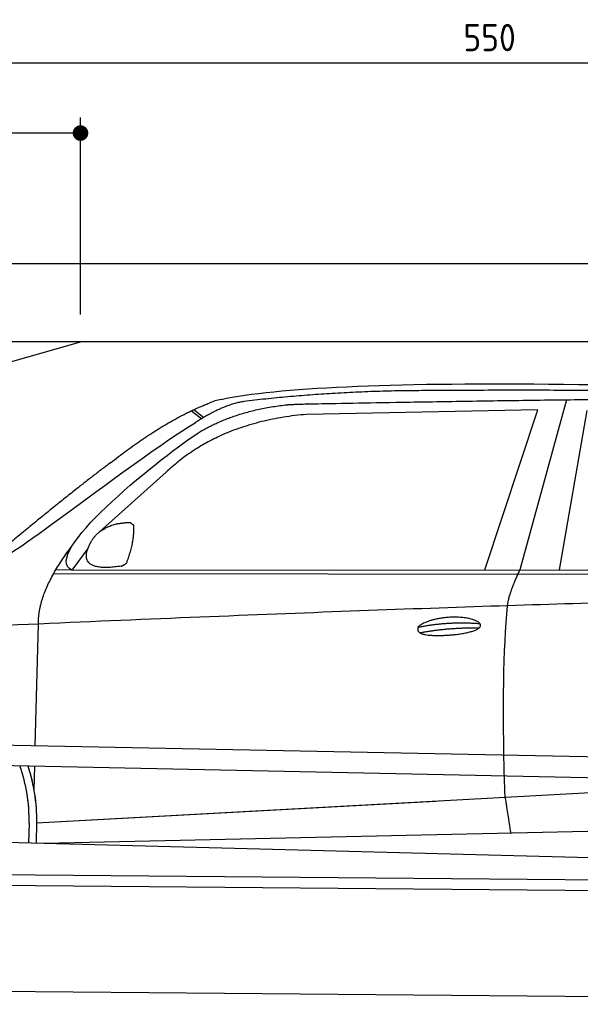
# Model space of a CAD drawing. Header units: millimetres. Extents: x -411 to 6777, y 0 to 6577.
# Tile 4 of 6: x 1744 to 3183, y 4050 to 6577. Entities that reach past the tile are written whole.
import ezdxf

# ---------------------------------------------------------------- set-up
doc = ezdxf.new("R2010")
doc.units = ezdxf.units.MM
doc.layers.add('4', color=3, linetype='Continuous')
for name, color, linetype, lineweight in [('car', 10, 'Continuous', 25), ('Freiraum', 7, 'Continuous', 25), ('Gebäude', 7, 'Continuous', 25), ('Plattform', 7, 'Continuous', 25)]:
    doc.layers.add(name, color=color, linetype=linetype, lineweight=lineweight)
doc.styles.get("Standard").update_dxf_attribs({"font": 'ISOCP.SHX'})
doc.dimstyles.new('GEN-ISO', dxfattribs={"dimscale": 20, "dimtxt": 3.5, "dimasz": 2, "dimexe": 2, "dimexo": 1, "dimgap": 1.5, "dimtad": 1, "dimdec": 1, "dimlfac": 0.1, "dimdsep": 46, "dimtxsty": 'STANDARD', "dimblk": 'PUNKT', "dimcen": 2, "dimclrd": 256, "dimclre": 256, "dimclrt": 2, "dimadec": 0, "dimazin": 0, "dimtp": 0.1, "dimtm": 0.1, "dimtfac": 0.71, "dimtdec": 1, "dimtmove": 2, "dimatfit": 3, "dimldrblk": 'PUNKT', "dimfxl": 2, "dimtolj": 1, "dimarcsym": 0})

# ---------------------------------------------------------------- blocks, each defined once
blk = doc.blocks.new('PUNKT')
at = {"layer": '4', "color": 0, "linetype": 'ByBlock'}
blk.add_line((-0.5, 0), (-1, 0), dxfattribs=at)
at = {"layer": '4', "color": 0, "linetype": 'ByBlock', "const_width": 0.5}
blk.add_lwpolyline([(-0.25, 0, 1), (0.25, 0, 1)], format="xyb", close=True, dxfattribs=at)
blk = doc.blocks.new('*D210')
at = {"layer": '4', "lineweight": -2, "transparency": 16777216}
for p, q in [((200, 5770.9), (200, 6505.8)), ((5700, 5970.9), (5700, 6505.8)), ((240, 6465.8), (5660, 6465.8))]:
    blk.add_line(p, q, dxfattribs=at)
at = {"layer": 'Defpoints', "color": 0, "transparency": 16777216}
for p in [(5700, 6465.8), (5700, 5950.9), (200, 5750.9)]:
    blk.add_point(p, dxfattribs=at)
at = {"layer": '4', "lineweight": -2, "transparency": 16777216, "xscale": 40, "yscale": 40, "zscale": 40, "rotation": 180}
blk.add_blockref('PUNKT', (200, 6465.8), dxfattribs=at)
at = {"layer": '4', "lineweight": -2, "transparency": 16777216, "xscale": 40, "yscale": 40, "zscale": 40}
blk.add_blockref('PUNKT', (5700, 6465.8), dxfattribs=at)
at = {"layer": '4', "color": 2, "transparency": 16777216, "insert": (2950, 6530.8), "char_height": 70, "attachment_point": 5}
blk.add_mtext('550', dxfattribs=at)
blk = doc.blocks.new('Car')
at = {"layer": 'car'}
for p, q in [((3095.9, 5630.1), (2980.6, 5192.1)), ((2133.8, 5593.1), (2159.9, 5572.8)), ((2139.6, 5595.9), (2165.2, 5576)), ((3022.8, 5603.7), (2429.1, 5586.3)), ((2890.6, 5191.3), (3022.8, 5603.7)), ((3082.2, 5193.1), (3149.3, 5602.9)), ((2069.6, 5434.4), (1900.2, 5280.5)), ((1871, 5237), (1830.4, 5181)), ((1830.4, 5181), (4482.2, 5206.7)), ((1783.5, 5171.7), (4426.7, 5192.7)), ((1830.4, 5181), (1789.1, 5181.7)), ((1740.4, 4729.5), (1745.6, 5042)), ((1738.4, 4616.5), (1739.5, 4677.1)), ((1738.4, 4616.5), (1739.5, 4677.1)), ((1745.7, 4531.9), (3614.7, 4651.2)), ((1745.7, 4531.9), (2769.2, 4597.2)), ((1726.1, 4531.1), (1725.3, 4480.7)), ((1745.7, 4531.9), (1745, 4480.3)), ((1765.6, 4480), (3650.9, 4538.6)), ((1667.1, 4481.7), (3716, 4447))]:
    blk.add_line(p, q, dxfattribs=at)
for centre, radius, start, end in [((2248.1, 5452.8), 174.5, 102.8736, 113.54), ((1321.3, 4537.7), 404.8, 359.0666, 20.2174), ((1321.6, 4537.9), 424.2, 359.1908, 19.1882), ((1321.6, 4537.9), 424.2, 10.6728, 19.1882), ((1321.6, 4537.9), 404.6, 359.0315, 10.2025), ((1321.6, 4537.9), 424.2, 359.1908, 9.6942)]:
    blk.add_arc(centre, radius, start, end, dxfattribs=at)
for points, degree in [([(2209.2, 5622.9), (2496.3, 5687.1), (3381.4, 5682), (4553.9, 5629.4)], 3), ([(2739.7, 5650.1), (2496.9, 5647.8), (2267.8, 5617.9)], 2), ([(3703.9, 5644.3), (3355.6, 5660.5), (2739.7, 5650.1)], 2), ([(1926.5, 5457.4), (2066.5, 5568.9), (2178.4, 5612.7)], 2), ([(2267.8, 5617.9), (2211.6, 5608.3), (2143.6, 5562.4)], 2), ([(2150.2, 5535.7), (2243.5, 5594.3), (2378.9, 5610.7)], 2), ([(2429.1, 5586.3), (2205.2, 5565), (2069.6, 5434.4)], 2), ([(1630.5, 5203.7), (1666.2, 5200.2), (1966.1, 5451.8), (2143.6, 5562.4)], 3), ([(1830.4, 5181), (1747, 5220.3), (2038.8, 5459.3), (2150.2, 5535.7)], 3), ([(1926.5, 5457.4), (1845.9, 5396.2), (1744.3, 5311.8), (1616, 5205.4), (1621.9, 5203.5)], 4), ([(1879.1, 5254.8), (1895.3, 5285.2), (1937.9, 5299.6)], 2), ([(1937.9, 5299.6), (1966.5, 5305.7), (1979.5, 5304.6)], 2), ([(1970.1, 5200.4), (1991, 5253.6), (1988, 5298.5)], 2), ([(1979.5, 5304.6), (1985.6, 5298.5), (1988, 5298.5)], 2), ([(1745.6, 5042), (1742.5, 5125.6), (1830.4, 5243.7)], 2), ([(1956.6, 5192.6), (1834.6, 5172.7), (1879.1, 5254.8)], 2), ([(1956.6, 5192.6), (1962.6, 5194.4), (1970.1, 5200.4)], 2), ([(2949.5, 5099.9), (2952.3, 5131), (2980.6, 5192.1)], 2), ([(4701.5, 5137), (3824.8, 5157.4), (1392.8, 5022.9)], 2), ([(2719.9, 5042.6), (2795.3, 5059.4), (2878.8, 5053.7)], 2), ([(2725, 5028.7), (2799, 5043.3), (2876.9, 5042.6)], 2)]:
    blk.add_open_spline(points, degree=degree, dxfattribs=at)
for points, degree, knots in [([(2378.9, 5610.7), (2405.5, 5613), (2544.9, 5616.1), (3566.1, 5645.6), (4186.4, 5644.9), (4643.3, 5476.4), (4621.2, 5302.6)], 4, [0.0821318, 0.0821318, 0.0821318, 0.0821318, 0.0821318, 0.258851, 0.508851, 1, 1, 1, 1, 1]), ([(2947.8, 4608.6), (2947.2, 4622.2), (2946.6, 4635.5), (2946.1, 4648.7), (2938.8, 4838.5), (2939.9, 4988.9), (2949.5, 5099.9)], 3, [0, 0, 0, 0, 0.064923, 0.064923, 0.064923, 1, 1, 1, 1]), ([(2719.9, 5042.6), (2724.1, 5047.6), (2745.1, 5064), (2827.8, 5084.1), (2943.1, 5048), (2834.4, 5019.4), (2749.7, 5020.1), (2715.3, 5023.6), (2719.9, 5042.6)], 5, [0, 0, 0, 0, 0, 0, 0.300106, 0.500106, 0.700106, 1, 1, 1, 1, 1, 1]), ([(2947.8, 4608.6), (2948.5, 4604), (2949.2, 4599.5), (2949.9, 4595.1), (2950.5, 4591.1), (2951.1, 4587.2), (2951.7, 4583.5), (2956.5, 4553.3), (2960.3, 4531.3), (2962.9, 4517.2)], 3, [-0.000011, -0.000011, -0.000011, -0.000011, 0.107576, 0.107576, 0.107576, 0.206414, 0.206414, 0.206414, 1, 1, 1, 1])]:
    blk.add_open_spline(points, degree=degree, knots=knots, dxfattribs=at)
blk = doc.blocks.new('_Dot')
at = {"color": 0, "linetype": 'ByBlock', "lineweight": -2}
blk.add_line((-0.5, 0), (-1, 0), dxfattribs=at)
at = {"color": 0, "linetype": 'ByBlock', "const_width": 0.5}
blk.add_lwpolyline([(-0.25, 0, 1), (0.25, 0, 1)], format="xyb", close=True, dxfattribs=at)
blk = doc.blocks.new('*D216')
at = {"layer": '4', "lineweight": -2, "transparency": 16777216}
for p, q in [((200, 5770.9), (200, 6325.7)), ((1899.7, 5820), (1899.7, 6325.7)), ((1859.7, 6285.7), (240, 6285.7))]:
    blk.add_line(p, q, dxfattribs=at)
at = {"layer": 'Defpoints', "color": 0, "transparency": 16777216}
for p in [(200, 6285.7), (1899.7, 5800), (200, 5750.9)]:
    blk.add_point(p, dxfattribs=at)
at = {"layer": '4', "lineweight": -2, "transparency": 16777216, "xscale": 40, "yscale": 40, "zscale": 40, "rotation": 180}
blk.add_blockref('_Dot', (200, 6285.7), dxfattribs=at)
at = {"layer": '4', "lineweight": -2, "transparency": 16777216, "xscale": 40, "yscale": 40, "zscale": 40}
blk.add_blockref('_Dot', (1899.7, 6285.7), dxfattribs=at)
at = {"layer": '4', "color": 2, "transparency": 16777216, "insert": (1049.8, 6350.7), "char_height": 70, "attachment_point": 5}
blk.add_mtext('170', dxfattribs=at)
blk = doc.blocks.new('Plattform OG 6200 550')
at = {"layer": 'Plattform'}
for p, q in [((5482.3, 4639.6), (348.5, 4742)), ((5481.2, 4583.6), (347.5, 4691)), ((440.2, 4393.6), (5395, 4350.4)), ((446, 4366.5), (5394.8, 4323.4)), ((5437.5, 4050), (372.6, 4094.2))]:
    blk.add_line(p, q, dxfattribs=at)
blk = doc.blocks.new('Gebäude_360_GT195')
at = {"layer": 'Freiraum'}
blk.add_lwpolyline([(200, 5500), (350, 5500), (350, 5350), (499.8, 5350), (1900, 5750)], dxfattribs=at)
at = {"layer": 'Gebäude'}
for p, q in [((5900, 5950), (0, 5950)), ((5700, 5750), (200, 5750))]:
    blk.add_line(p, q, dxfattribs=at)

msp = doc.modelspace()

# ---------------------------------------------------------------- block references
at = {"layer": 'car', "rotation": 359.4752422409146}
msp.add_blockref('Car', (0, 0), dxfattribs=at)
at = {"layer": 'Gebäude'}
msp.add_blockref('Gebäude_360_GT195', (0, 0), dxfattribs=at)
at = {"layer": 'Plattform'}
msp.add_blockref('Plattform OG 6200 550', (0, 0), dxfattribs=at)

# ---------------------------------------------------------------- dimensions: what is measured, and where the dimension line sits
at = {"layer": '4'}
for base, p1, p2, override, picture, middle in [((5700, 6465.8), (200, 5750.88), (5700, 5950.88), {"dimtdec": 3, "dimtolj": 0}, '*D210', (2950, 6530.8)), ((200, 6285.7), (1899.68, 5800), (200, 5750.88), {"dimblk1": 'Dot', "dimblk2": 'Dot', "dimsah": 1, "dimtdec": 3, "dimtolj": 0}, '*D216', (1049.84, 6350.7))]:
    dim = msp.add_linear_dim(base=base, p1=p1, p2=p2, dimstyle='GEN-ISO', override=override, dxfattribs=at)
    dim.commit()
    dim.dimension.update_dxf_attribs({"geometry": picture, "text_midpoint": middle})

doc.saveas('drawing.dxf')
